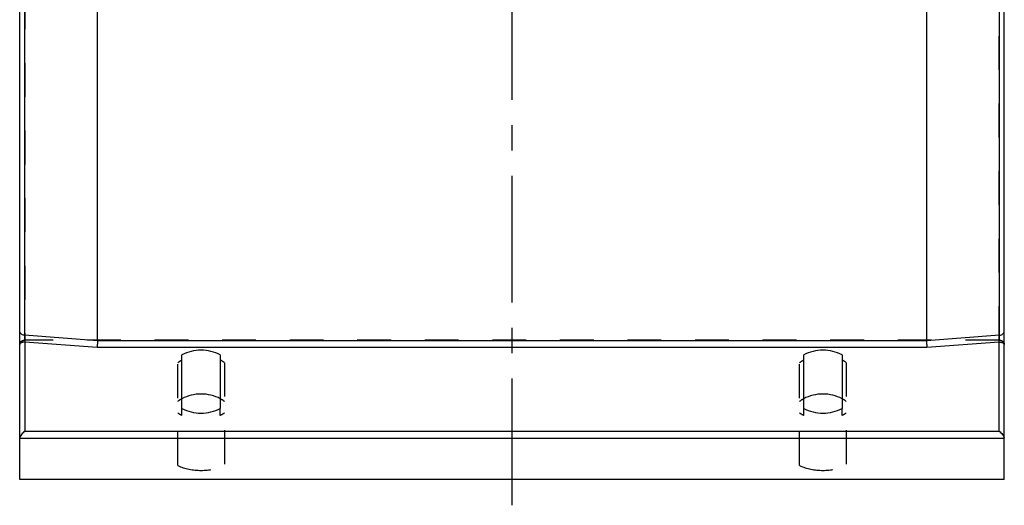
# Model space of a CAD drawing. Header units: millimetres. Extents: x 400 to 600, y 370 to 630.
# Tile 1 of 4: x 405 to 595, y 370 to 463. Entities that reach past the tile are written whole.
import ezdxf

# ---------------------------------------------------------------- set-up
doc = ezdxf.new("R2010")
doc.units = ezdxf.units.MM
doc.header["$LTSCALE"] = 65.185185
doc.linetypes.add('CENTER', pattern=[0.6, 0.375, -0.075, 0.075, -0.075])
doc.linetypes.add('HIDDEN', pattern=[0.2, 0.1, -0.1])
doc.layers.get('0').update_dxf_attribs({"linetype": 'CONTINUOUS'})
for name, color, linetype in [('ACHSEN_S', 7, 'CONTINUOUS'), ('DEFAULT_2', 8, 'HIDDEN'), ('FLAECHEN', 7, 'CONTINUOUS'), ('KONST.EL_MIT_GEO', 7, 'CONTINUOUS')]:
    doc.layers.add(name, color=color, linetype=linetype)

msp = doc.modelspace()

# ---------------------------------------------------------------- linework, layer by layer
at = {"color": 7, "linetype": 'Continuous'}
for p, q in [((420, 401.41), (420, 492.05)), ((580, 492.05), (580, 401.41)), ((580, 401.41), (420, 401.41)), ((580.04, 400.11), (419.96, 400.11))]:
    msp.add_line(p, q, dxfattribs=at)
for points in [[(420, 401.41), (420, 401.21), (419.98, 400.78), (419.97, 400.34), (419.96, 400.11)], [(580, 401.41), (580, 401.21), (580.02, 400.78), (580.03, 400.34), (580.04, 400.11)]]:
    msp.add_open_spline(points, degree=3, knots=[0, 0, 0, 0, 0.459974, 1, 1, 1, 1], dxfattribs=at)
for points in [[(443.7, 398.7), (442.58, 399.3), (440, 399.93), (437.42, 399.3), (436.3, 398.7)], [(563.7, 398.7), (562.58, 399.3), (560, 399.93), (557.42, 399.3), (556.3, 398.7)], [(443.7, 390.24), (442.58, 390.84), (440, 391.47), (437.42, 390.84), (436.3, 390.24)], [(563.7, 390.24), (562.58, 390.84), (560, 391.47), (557.42, 390.84), (556.3, 390.24)]]:
    msp.add_open_spline(points, degree=3, dxfattribs=at)
at = {"layer": 'ACHSEN_S', "color": 2, "linetype": 'CENTER'}
msp.add_line((500, 369.68), (500, 630.32), dxfattribs=at)
at = {"layer": 'DEFAULT_2', "color": 8, "linetype": 'HIDDEN'}
for centre, radius, start, end in [((439.67, 391.46), 7.09, 118.3537, 125.997), ((440.37, 391.52), 7.03, 53.9681, 61.6812), ((559.67, 391.46), 7.09, 118.3537, 125.997), ((560.37, 391.52), 7.03, 53.9681, 61.6812), ((439.67, 383.99), 7.1, 118.3669, 125.9923), ((440.36, 384.05), 7.03, 53.9709, 61.6699), ((559.67, 383.99), 7.1, 118.3669, 125.9923), ((560.36, 384.05), 7.03, 53.9709, 61.6699)]:
    msp.add_arc(centre, radius, start, end, dxfattribs=at)
at = {"layer": 'FLAECHEN', "color": 7, "linetype": 'Continuous'}
msp.add_line((595, 374.68), (405, 374.68), dxfattribs=at)
at = {"layer": 'KONST.EL_MIT_GEO', "color": 7, "linetype": 'Continuous'}
for p, q in [((405, 374.68), (405, 625.32)), ((595, 374.68), (595, 625.32)), ((405.91, 597.51), (405.91, 402.49)), ((594.09, 402.49), (594.09, 597.51)), ((420, 401.41), (405.91, 402.49)), ((406, 401.18), (406, 384.01)), ((419.96, 400.11), (406, 401.18)), ((594.09, 402.49), (580, 401.41)), ((594, 401.18), (580.04, 400.11)), ((594, 384.01), (594, 401.18)), ((436.3, 388.39), (436.3, 398.7)), ((443.7, 398.7), (443.7, 388.39)), ((556.3, 388.39), (556.3, 398.7)), ((563.7, 398.7), (563.7, 388.39)), ((406, 384.01), (594, 384.01)), ((405, 382.64), (595, 382.64))]:
    msp.add_line(p, q, dxfattribs=at)
at = {"layer": 'KONST.EL_MIT_GEO', "color": 8, "linetype": 'HIDDEN'}
for p, q in [((406, 598.44), (406, 401.56)), ((594, 401.56), (594, 598.44)), ((594, 401.56), (406, 401.56)), ((435.5, 377.34), (435.5, 397.2)), ((444.5, 397.2), (444.5, 377.34)), ((555.5, 377.34), (555.5, 397.2)), ((564.5, 397.2), (564.5, 377.34)), ((436.3, 387.04), (436.3, 388.39)), ((443.7, 387.04), (443.7, 388.39)), ((556.3, 387.04), (556.3, 388.39)), ((563.7, 387.04), (563.7, 388.39))]:
    msp.add_line(p, q, dxfattribs=at)
at = {"layer": 'KONST.EL_MIT_GEO', "color": 7, "linetype": 'Continuous'}
for centre, start, end in [((405.25, 400.68), 175.9324, 179.9949), ((594.75, 400.68), 0.0051, 4.0676)]:
    msp.add_arc(centre, 0.247, start, end, dxfattribs=at)
at = {"layer": 'KONST.EL_MIT_GEO', "color": 8, "linetype": 'HIDDEN'}
for centre, start, end in [((439.7, 393.77), 236.1746, 243.2181), ((440.3, 393.77), 296.7819, 303.8254), ((559.7, 393.77), 236.1746, 243.2181), ((560.3, 393.77), 296.7819, 303.8254)]:
    msp.add_arc(centre, 7.54, start, end, dxfattribs=at)
at = {"layer": 'KONST.EL_MIT_GEO', "color": 7, "linetype": 'Continuous'}
for points, knots in [([(405.91, 402.49), (405.79, 402.5), (405.56, 402.55), (405.26, 402.72), (405.05, 402.98), (405, 403.19), (405, 403.29)], [0, 0, 0, 0, 0.274511, 0.534279, 0.774308, 1, 1, 1, 1]), ([(594.09, 402.49), (594.21, 402.5), (594.44, 402.55), (594.74, 402.72), (594.95, 402.98), (595, 403.19), (595, 403.29)], [0, 0, 0, 0, 0.274511, 0.534279, 0.774308, 1, 1, 1, 1]), ([(406, 401.18), (405.87, 401.18), (405.69, 401.16), (405.46, 401.1), (405.27, 401.03), (405.09, 400.91), (405.01, 400.76), (405, 400.69)], [0, 0, 0, 0, 0.31734, 0.465405, 0.60146, 0.827907, 1, 1, 1, 1]), ([(405.91, 402.49), (405.92, 402.29), (405.94, 401.85), (405.98, 401.41), (406, 401.18)], [0, 0, 0, 0, 0.461042, 1, 1, 1, 1]), ([(594, 401.18), (594.02, 401.41), (594.06, 401.85), (594.08, 402.29), (594.09, 402.49)], [0, 0, 0, 0, 0.538958, 1, 1, 1, 1]), ([(594, 401.18), (594.13, 401.18), (594.31, 401.16), (594.54, 401.1), (594.73, 401.03), (594.91, 400.91), (594.99, 400.76), (595, 400.69)], [0, 0, 0, 0, 0.31734, 0.465405, 0.60146, 0.827907, 1, 1, 1, 1]), ([(406, 384.01), (405.88, 383.91), (405.66, 383.69), (405.35, 383.34), (405.14, 383.03), (405.03, 382.8), (405, 382.69), (405, 382.64)], [0, 0, 0, 0, 0.268376, 0.544944, 0.806341, 0.916244, 1, 1, 1, 1]), ([(594, 384.01), (594.12, 383.91), (594.34, 383.69), (594.65, 383.34), (594.86, 383.03), (594.97, 382.8), (595, 382.69), (595, 382.64)], [0, 0, 0, 0, 0.268376, 0.544944, 0.806341, 0.916244, 1, 1, 1, 1])]:
    msp.add_open_spline(points, degree=3, knots=knots, dxfattribs=at)
at = {"layer": 'KONST.EL_MIT_GEO', "color": 8, "linetype": 'HIDDEN'}
for points, knots in [([(405, 400.69), (405, 400.81), (405.06, 401.04), (405.28, 401.33), (405.61, 401.52), (405.87, 401.56), (406, 401.56)], [0, 0, 0, 0, 0.233407, 0.476836, 0.733815, 1, 1, 1, 1]), ([(594, 401.56), (594.13, 401.56), (594.39, 401.52), (594.72, 401.33), (594.94, 401.04), (595, 400.81), (595, 400.69)], [0, 0, 0, 0, 0.266185, 0.523164, 0.766593, 1, 1, 1, 1])]:
    msp.add_open_spline(points, degree=3, knots=knots, dxfattribs=at)
at = {"layer": 'KONST.EL_MIT_GEO', "color": 7, "linetype": 'Continuous'}
for points in [[(436.3, 388.39), (437.42, 387.79), (440, 387.16), (442.58, 387.79), (443.7, 388.39)], [(556.3, 388.39), (557.42, 387.79), (560, 387.16), (562.58, 387.79), (563.7, 388.39)]]:
    msp.add_open_spline(points, degree=3, dxfattribs=at)
at = {"layer": 'KONST.EL_MIT_GEO', "color": 8, "linetype": 'HIDDEN'}
for points in [[(435.5, 377.34), (436.9, 376.73), (440, 376.1), (443.1, 376.73), (444.5, 377.34)], [(555.5, 377.34), (556.9, 376.73), (560, 376.1), (563.1, 376.73), (564.5, 377.34)]]:
    msp.add_open_spline(points, degree=3, dxfattribs=at)

doc.saveas('drawing.dxf')
